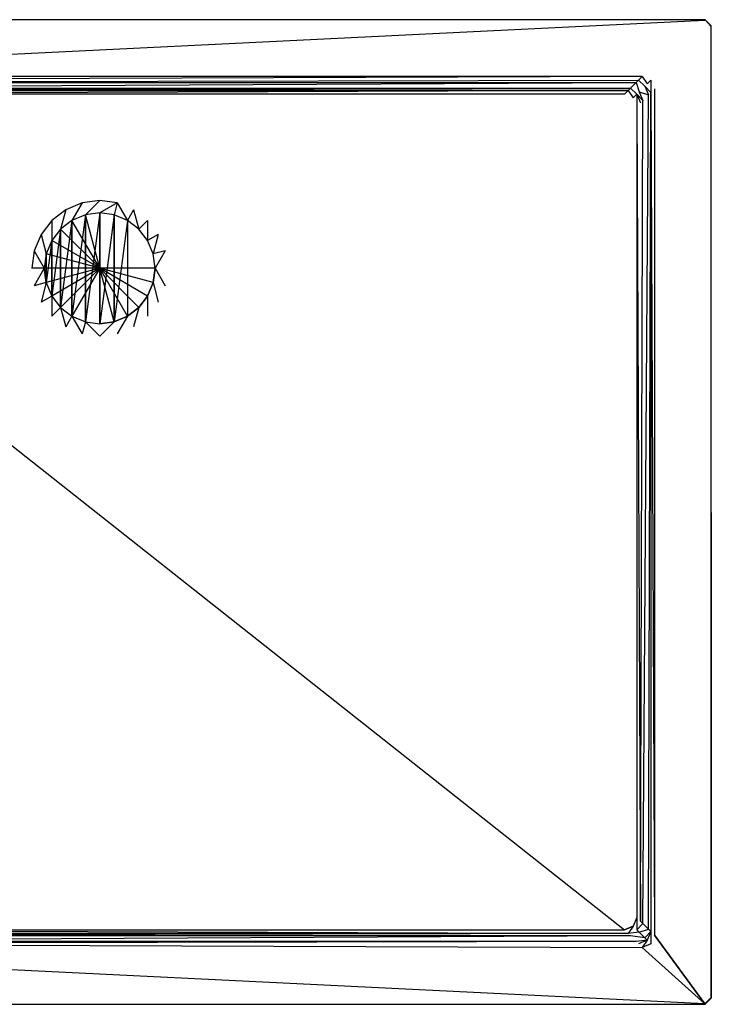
# Model space of a CAD drawing. Extents: x 0 to 1, y -0.8 to 0.
# Tile 2 of 2: x 0.44 to 1, y -0.8 to 0. Entities that reach past the tile are written whole.
import ezdxf

# ---------------------------------------------------------------- set-up
doc = ezdxf.new("R2010")
doc.units = 0
for name, color, linetype in [('L0_VERTIEFUNG110___REPLACEMTFOR', 7, 'CONTINUOUS'), ('L1_ABLAUF90____REPLACEMTFOREMPT', 7, 'CONTINUOUS'), ('L2__X_1000__Y_800__Z_25__L_1_UD', 7, 'CONTINUOUS'), ('L3__X_1000__Y_800__Z_25__L_1_UD', 7, 'CONTINUOUS'), ('L4__X_1000__Y_800__Z_25__L_1_UD', 7, 'CONTINUOUS'), ('L5__X_1000__Y_800__Z_25__L_1_UD', 7, 'CONTINUOUS'), ('L6__X_1000__Y_800__Z_25__L_1_UD', 7, 'CONTINUOUS'), ('L7__X_1000__Y_800__Z_25__L_1_UD', 7, 'CONTINUOUS'), ('L8__X_1000__Y_800__Z_25__L_1_UD', 7, 'CONTINUOUS')]:
    doc.layers.add(name, color=color, linetype=linetype)

msp = doc.modelspace()

# ---------------------------------------------------------------- linework, layer by layer
at = {"layer": 'L0_VERTIEFUNG110___REPLACEMTFOR', "color": 8}
for points, invisible_edges in [([(0.4805, -0.163029, 0.0002), (0.488765, -0.148874, 0.0012), (0.4755, -0.154369, 0.0012), (0.4805, -0.163029, 0.0002)], 13), ([(0.488765, -0.148874, 0.0012), (0.4805, -0.163029, 0.0002), (0.491353, -0.158533, 0.0002), (0.488765, -0.148874, 0.0012)], 14), ([(0.491353, -0.158533, 0.0002), (0.503, -0.147, 0.0012), (0.488765, -0.148874, 0.0012), (0.491353, -0.158533, 0.0002)], 13), ([(0.503, -0.147, 0.0012), (0.491353, -0.158533, 0.0002), (0.503, -0.157, 0.0002), (0.503, -0.147, 0.0012)], 14), ([(0.503, -0.157, 0.0002), (0.517235, -0.148874, 0.0012), (0.503, -0.147, 0.0012), (0.503, -0.157, 0.0002)], 13), ([(0.517235, -0.148874, 0.0012), (0.503, -0.157, 0.0002), (0.514647, -0.158533, 0.0002), (0.517235, -0.148874, 0.0012)], 14), ([(0.5255, -0.163029, 0.0002), (0.517235, -0.148874, 0.0012), (0.514647, -0.158533, 0.0002), (0.5255, -0.163029, 0.0002)], 13), ([(0.517235, -0.148874, 0.0012), (0.5255, -0.163029, 0.0002), (0.5305, -0.154369, 0.0012), (0.517235, -0.148874, 0.0012)], 14), ([(0.47118, -0.17018, 0.0002), (0.4755, -0.154369, 0.0012), (0.464109, -0.163109, 0.0012), (0.47118, -0.17018, 0.0002)], 13), ([(0.4755, -0.154369, 0.0012), (0.47118, -0.17018, 0.0002), (0.4805, -0.163029, 0.0002), (0.4755, -0.154369, 0.0012)], 14), ([(0.4805, -0.163029, 0.0002), (0.4805, -0.240971, 0.0002), (0.491353, -0.158533, 0.0002), (0.4805, -0.163029, 0.0002)], 10), ([(0.491353, -0.158533, 0.0002), (0.4805, -0.240971, 0.0002), (0.491353, -0.245467, 0.0002), (0.491353, -0.158533, 0.0002)], 13), ([(0.491353, -0.158533, 0.0002), (0.491353, -0.245467, 0.0002), (0.503, -0.157, 0.0002), (0.491353, -0.158533, 0.0002)], 10), ([(0.503, -0.157, 0.0002), (0.491353, -0.245467, 0.0002), (0.503, -0.247, 0.0002), (0.503, -0.157, 0.0002)], 13), ([(0.503, -0.157, 0.0002), (0.503, -0.247, 0.0002), (0.514647, -0.158533, 0.0002), (0.503, -0.157, 0.0002)], 10), ([(0.514647, -0.158533, 0.0002), (0.503, -0.247, 0.0002), (0.514647, -0.245467, 0.0002), (0.514647, -0.158533, 0.0002)], 13), ([(0.514647, -0.158533, 0.0002), (0.514647, -0.245467, 0.0002), (0.5255, -0.163029, 0.0002), (0.514647, -0.158533, 0.0002)], 10), ([(0.53482, -0.17018, 0.0002), (0.5305, -0.154369, 0.0012), (0.5255, -0.163029, 0.0002), (0.53482, -0.17018, 0.0002)], 13), ([(0.5305, -0.154369, 0.0012), (0.53482, -0.17018, 0.0002), (0.541891, -0.163109, 0.0012), (0.5305, -0.154369, 0.0012)], 14), ([(0.464029, -0.1795, 0.0002), (0.464109, -0.163109, 0.0012), (0.455369, -0.1745, 0.0012), (0.464029, -0.1795, 0.0002)], 13), ([(0.464109, -0.163109, 0.0012), (0.464029, -0.1795, 0.0002), (0.47118, -0.17018, 0.0002), (0.464109, -0.163109, 0.0012)], 14), ([(0.47118, -0.17018, 0.0002), (0.47118, -0.23382, 0.0002), (0.4805, -0.163029, 0.0002), (0.47118, -0.17018, 0.0002)], 10), ([(0.4805, -0.163029, 0.0002), (0.47118, -0.23382, 0.0002), (0.4805, -0.240971, 0.0002), (0.4805, -0.163029, 0.0002)], 13), ([(0.5255, -0.163029, 0.0002), (0.514647, -0.245467, 0.0002), (0.5255, -0.240971, 0.0002), (0.5255, -0.163029, 0.0002)], 13), ([(0.5255, -0.163029, 0.0002), (0.5255, -0.240971, 0.0002), (0.53482, -0.17018, 0.0002), (0.5255, -0.163029, 0.0002)], 15), ([(0.541971, -0.1795, 0.0002), (0.541891, -0.163109, 0.0012), (0.53482, -0.17018, 0.0002), (0.541971, -0.1795, 0.0002)], 13), ([(0.541891, -0.163109, 0.0012), (0.541971, -0.1795, 0.0002), (0.550631, -0.1745, 0.0012), (0.541891, -0.163109, 0.0012)], 14), ([(0.459533, -0.190353, 0.0002), (0.455369, -0.1745, 0.0012), (0.449874, -0.187765, 0.0012), (0.459533, -0.190353, 0.0002)], 13), ([(0.455369, -0.1745, 0.0012), (0.459533, -0.190353, 0.0002), (0.464029, -0.1795, 0.0002), (0.455369, -0.1745, 0.0012)], 14), ([(0.464029, -0.1795, 0.0002), (0.464029, -0.2245, 0.0002), (0.47118, -0.17018, 0.0002), (0.464029, -0.1795, 0.0002)], 10), ([(0.47118, -0.17018, 0.0002), (0.464029, -0.2245, 0.0002), (0.47118, -0.23382, 0.0002), (0.47118, -0.17018, 0.0002)], 13), ([(0.53482, -0.17018, 0.0002), (0.5255, -0.240971, 0.0002), (0.53482, -0.23382, 0.0002), (0.53482, -0.17018, 0.0002)], 15), ([(0.53482, -0.17018, 0.0002), (0.53482, -0.23382, 0.0002), (0.541971, -0.1795, 0.0002), (0.53482, -0.17018, 0.0002)], 15), ([(0.546467, -0.190353, 0.0002), (0.550631, -0.1745, 0.0012), (0.541971, -0.1795, 0.0002), (0.546467, -0.190353, 0.0002)], 13), ([(0.550631, -0.1745, 0.0012), (0.546467, -0.190353, 0.0002), (0.556126, -0.187765, 0.0012), (0.550631, -0.1745, 0.0012)], 14), ([(0.459533, -0.190353, 0.0002), (0.459533, -0.213647, 0.0002), (0.464029, -0.1795, 0.0002), (0.459533, -0.190353, 0.0002)], 10), ([(0.464029, -0.1795, 0.0002), (0.459533, -0.213647, 0.0002), (0.464029, -0.2245, 0.0002), (0.464029, -0.1795, 0.0002)], 13), ([(0.541971, -0.1795, 0.0002), (0.53482, -0.23382, 0.0002), (0.541971, -0.2245, 0.0002), (0.541971, -0.1795, 0.0002)], 15), ([(0.541971, -0.1795, 0.0002), (0.541971, -0.2245, 0.0002), (0.546467, -0.190353, 0.0002), (0.541971, -0.1795, 0.0002)], 15), ([(0.458, -0.202, 0.0002), (0.449874, -0.187765, 0.0012), (0.448, -0.202, 0.0012), (0.458, -0.202, 0.0002)], 13), ([(0.449874, -0.187765, 0.0012), (0.458, -0.202, 0.0002), (0.459533, -0.190353, 0.0002), (0.449874, -0.187765, 0.0012)], 14), ([(0.459533, -0.213647, 0.0002), (0.459533, -0.190353, 0.0002), (0.458, -0.202, 0.0002), (0.459533, -0.213647, 0.0002)], 13), ([(0.546467, -0.190353, 0.0002), (0.541971, -0.2245, 0.0002), (0.546467, -0.213647, 0.0002), (0.546467, -0.190353, 0.0002)], 15), ([(0.548, -0.202, 0.0002), (0.556126, -0.187765, 0.0012), (0.546467, -0.190353, 0.0002), (0.548, -0.202, 0.0002)], 13), ([(0.546467, -0.190353, 0.0002), (0.546467, -0.213647, 0.0002), (0.548, -0.202, 0.0002), (0.546467, -0.190353, 0.0002)], 11), ([(0.556126, -0.187765, 0.0012), (0.548, -0.202, 0.0002), (0.558, -0.202, 0.0012), (0.556126, -0.187765, 0.0012)], 14), ([(0.449874, -0.216235, 0.0012), (0.458, -0.202, 0.0002), (0.448, -0.202, 0.0012), (0.449874, -0.216235, 0.0012)], 13), ([(0.458, -0.202, 0.0002), (0.449874, -0.216235, 0.0012), (0.459533, -0.213647, 0.0002), (0.458, -0.202, 0.0002)], 14), ([(0.556126, -0.216235, 0.0012), (0.548, -0.202, 0.0002), (0.546467, -0.213647, 0.0002), (0.556126, -0.216235, 0.0012)], 13), ([(0.548, -0.202, 0.0002), (0.556126, -0.216235, 0.0012), (0.558, -0.202, 0.0012), (0.548, -0.202, 0.0002)], 14), ([(0.455369, -0.2295, 0.0012), (0.459533, -0.213647, 0.0002), (0.449874, -0.216235, 0.0012), (0.455369, -0.2295, 0.0012)], 13), ([(0.459533, -0.213647, 0.0002), (0.455369, -0.2295, 0.0012), (0.464029, -0.2245, 0.0002), (0.459533, -0.213647, 0.0002)], 14), ([(0.550631, -0.2295, 0.0012), (0.546467, -0.213647, 0.0002), (0.541971, -0.2245, 0.0002), (0.550631, -0.2295, 0.0012)], 13), ([(0.546467, -0.213647, 0.0002), (0.550631, -0.2295, 0.0012), (0.556126, -0.216235, 0.0012), (0.546467, -0.213647, 0.0002)], 14), ([(0.464109, -0.240891, 0.0012), (0.464029, -0.2245, 0.0002), (0.455369, -0.2295, 0.0012), (0.464109, -0.240891, 0.0012)], 13), ([(0.464029, -0.2245, 0.0002), (0.464109, -0.240891, 0.0012), (0.47118, -0.23382, 0.0002), (0.464029, -0.2245, 0.0002)], 14), ([(0.541891, -0.240891, 0.0012), (0.541971, -0.2245, 0.0002), (0.53482, -0.23382, 0.0002), (0.541891, -0.240891, 0.0012)], 13), ([(0.541971, -0.2245, 0.0002), (0.541891, -0.240891, 0.0012), (0.550631, -0.2295, 0.0012), (0.541971, -0.2245, 0.0002)], 14), ([(0.4755, -0.249631, 0.0012), (0.47118, -0.23382, 0.0002), (0.464109, -0.240891, 0.0012), (0.4755, -0.249631, 0.0012)], 13), ([(0.47118, -0.23382, 0.0002), (0.4755, -0.249631, 0.0012), (0.4805, -0.240971, 0.0002), (0.47118, -0.23382, 0.0002)], 14), ([(0.5305, -0.249631, 0.0012), (0.53482, -0.23382, 0.0002), (0.5255, -0.240971, 0.0002), (0.5305, -0.249631, 0.0012)], 13), ([(0.53482, -0.23382, 0.0002), (0.5305, -0.249631, 0.0012), (0.541891, -0.240891, 0.0012), (0.53482, -0.23382, 0.0002)], 14), ([(0.488765, -0.255126, 0.0012), (0.4805, -0.240971, 0.0002), (0.4755, -0.249631, 0.0012), (0.488765, -0.255126, 0.0012)], 13), ([(0.4805, -0.240971, 0.0002), (0.488765, -0.255126, 0.0012), (0.491353, -0.245467, 0.0002), (0.4805, -0.240971, 0.0002)], 14), ([(0.503, -0.257, 0.0012), (0.491353, -0.245467, 0.0002), (0.488765, -0.255126, 0.0012), (0.503, -0.257, 0.0012)], 13), ([(0.491353, -0.245467, 0.0002), (0.503, -0.257, 0.0012), (0.503, -0.247, 0.0002), (0.491353, -0.245467, 0.0002)], 14), ([(0.503, -0.257, 0.0012), (0.514647, -0.245467, 0.0002), (0.503, -0.247, 0.0002), (0.503, -0.257, 0.0012)], 13), ([(0.514647, -0.245467, 0.0002), (0.503, -0.257, 0.0012), (0.517235, -0.255126, 0.0012), (0.514647, -0.245467, 0.0002)], 14), ([(0.517235, -0.255126, 0.0012), (0.5255, -0.240971, 0.0002), (0.514647, -0.245467, 0.0002), (0.517235, -0.255126, 0.0012)], 13), ([(0.5255, -0.240971, 0.0002), (0.517235, -0.255126, 0.0012), (0.5305, -0.249631, 0.0012), (0.5255, -0.240971, 0.0002)], 14)]:
    msp.add_3dface(points, dxfattribs=dict(at, invisible_edges=invisible_edges))
at = {"layer": 'L1_ABLAUF90____REPLACEMTFOREMPT', "color": 8}
for points, invisible_edges in [([(0.503, -0.202, 0.0022), (0.491353, -0.158533, 0.0012), (0.4805, -0.163029, 0.0012), (0.503, -0.202, 0.0022)], 14), ([(0.4805, -0.163029, 0.0002), (0.491353, -0.158533, 0.0012), (0.491353, -0.158533, 0.0002), (0.4805, -0.163029, 0.0002)], 13), ([(0.491353, -0.158533, 0.0012), (0.4805, -0.163029, 0.0002), (0.4805, -0.163029, 0.0012), (0.491353, -0.158533, 0.0012)], 14), ([(0.4805, -0.240971, 0.0002), (0.4805, -0.163029, 0.0002), (0.491353, -0.158533, 0.0002), (0.4805, -0.240971, 0.0002)], 10), ([(0.4805, -0.240971, 0.0002), (0.491353, -0.158533, 0.0002), (0.491353, -0.245467, 0.0002), (0.4805, -0.240971, 0.0002)], 13), ([(0.503, -0.202, 0.0022), (0.503, -0.157, 0.0012), (0.491353, -0.158533, 0.0012), (0.503, -0.202, 0.0022)], 14), ([(0.491353, -0.158533, 0.0002), (0.503, -0.157, 0.0012), (0.503, -0.157, 0.0002), (0.491353, -0.158533, 0.0002)], 13), ([(0.503, -0.157, 0.0012), (0.491353, -0.158533, 0.0002), (0.491353, -0.158533, 0.0012), (0.503, -0.157, 0.0012)], 14), ([(0.491353, -0.245467, 0.0002), (0.491353, -0.158533, 0.0002), (0.503, -0.157, 0.0002), (0.491353, -0.245467, 0.0002)], 10), ([(0.491353, -0.245467, 0.0002), (0.503, -0.157, 0.0002), (0.503, -0.247, 0.0002), (0.491353, -0.245467, 0.0002)], 13), ([(0.514647, -0.158533, 0.0012), (0.503, -0.157, 0.0012), (0.503, -0.202, 0.0022), (0.514647, -0.158533, 0.0012)], 14), ([(0.503, -0.157, 0.0012), (0.514647, -0.158533, 0.0002), (0.503, -0.157, 0.0002), (0.503, -0.157, 0.0012)], 13), ([(0.514647, -0.158533, 0.0002), (0.503, -0.157, 0.0012), (0.514647, -0.158533, 0.0012), (0.514647, -0.158533, 0.0002)], 14), ([(0.503, -0.247, 0.0002), (0.503, -0.157, 0.0002), (0.514647, -0.158533, 0.0002), (0.503, -0.247, 0.0002)], 10), ([(0.5255, -0.163029, 0.0012), (0.514647, -0.158533, 0.0012), (0.503, -0.202, 0.0022), (0.5255, -0.163029, 0.0012)], 14), ([(0.503, -0.247, 0.0002), (0.514647, -0.158533, 0.0002), (0.514647, -0.245467, 0.0002), (0.503, -0.247, 0.0002)], 13), ([(0.514647, -0.158533, 0.0012), (0.5255, -0.163029, 0.0002), (0.514647, -0.158533, 0.0002), (0.514647, -0.158533, 0.0012)], 13), ([(0.5255, -0.163029, 0.0002), (0.514647, -0.158533, 0.0012), (0.5255, -0.163029, 0.0012), (0.5255, -0.163029, 0.0002)], 14), ([(0.514647, -0.245467, 0.0002), (0.514647, -0.158533, 0.0002), (0.5255, -0.163029, 0.0002), (0.514647, -0.245467, 0.0002)], 10), ([(0.503, -0.202, 0.0022), (0.4805, -0.163029, 0.0012), (0.47118, -0.17018, 0.0012), (0.503, -0.202, 0.0022)], 14), ([(0.47118, -0.17018, 0.0002), (0.4805, -0.163029, 0.0012), (0.4805, -0.163029, 0.0002), (0.47118, -0.17018, 0.0002)], 13), ([(0.4805, -0.163029, 0.0012), (0.47118, -0.17018, 0.0002), (0.47118, -0.17018, 0.0012), (0.4805, -0.163029, 0.0012)], 14), ([(0.47118, -0.23382, 0.0002), (0.47118, -0.17018, 0.0002), (0.4805, -0.163029, 0.0002), (0.47118, -0.23382, 0.0002)], 10), ([(0.47118, -0.23382, 0.0002), (0.4805, -0.163029, 0.0002), (0.4805, -0.240971, 0.0002), (0.47118, -0.23382, 0.0002)], 13), ([(0.53482, -0.17018, 0.0012), (0.5255, -0.163029, 0.0012), (0.503, -0.202, 0.0022), (0.53482, -0.17018, 0.0012)], 14), ([(0.514647, -0.245467, 0.0002), (0.5255, -0.163029, 0.0002), (0.5255, -0.240971, 0.0002), (0.514647, -0.245467, 0.0002)], 13), ([(0.5255, -0.163029, 0.0012), (0.53482, -0.17018, 0.0002), (0.5255, -0.163029, 0.0002), (0.5255, -0.163029, 0.0012)], 13), ([(0.53482, -0.17018, 0.0002), (0.5255, -0.163029, 0.0012), (0.53482, -0.17018, 0.0012), (0.53482, -0.17018, 0.0002)], 14), ([(0.5255, -0.240971, 0.0002), (0.5255, -0.163029, 0.0002), (0.53482, -0.17018, 0.0002), (0.5255, -0.240971, 0.0002)], 15), ([(0.503, -0.202, 0.0022), (0.47118, -0.17018, 0.0012), (0.464029, -0.1795, 0.0012), (0.503, -0.202, 0.0022)], 14), ([(0.464029, -0.1795, 0.0012), (0.47118, -0.17018, 0.0002), (0.464029, -0.1795, 0.0002), (0.464029, -0.1795, 0.0012)], 13), ([(0.47118, -0.17018, 0.0002), (0.464029, -0.1795, 0.0012), (0.47118, -0.17018, 0.0012), (0.47118, -0.17018, 0.0002)], 14), ([(0.464029, -0.2245, 0.0002), (0.464029, -0.1795, 0.0002), (0.47118, -0.17018, 0.0002), (0.464029, -0.2245, 0.0002)], 10), ([(0.464029, -0.2245, 0.0002), (0.47118, -0.17018, 0.0002), (0.47118, -0.23382, 0.0002), (0.464029, -0.2245, 0.0002)], 13), ([(0.541971, -0.1795, 0.0012), (0.53482, -0.17018, 0.0012), (0.503, -0.202, 0.0022), (0.541971, -0.1795, 0.0012)], 14), ([(0.5255, -0.240971, 0.0002), (0.53482, -0.17018, 0.0002), (0.53482, -0.23382, 0.0002), (0.5255, -0.240971, 0.0002)], 15), ([(0.53482, -0.17018, 0.0002), (0.541971, -0.1795, 0.0012), (0.541971, -0.1795, 0.0002), (0.53482, -0.17018, 0.0002)], 13), ([(0.541971, -0.1795, 0.0012), (0.53482, -0.17018, 0.0002), (0.53482, -0.17018, 0.0012), (0.541971, -0.1795, 0.0012)], 14), ([(0.53482, -0.23382, 0.0002), (0.53482, -0.17018, 0.0002), (0.541971, -0.1795, 0.0002), (0.53482, -0.23382, 0.0002)], 15), ([(0.503, -0.202, 0.0022), (0.464029, -0.1795, 0.0012), (0.459533, -0.190353, 0.0012), (0.503, -0.202, 0.0022)], 14), ([(0.459533, -0.190353, 0.0012), (0.464029, -0.1795, 0.0002), (0.459533, -0.190353, 0.0002), (0.459533, -0.190353, 0.0012)], 13), ([(0.464029, -0.1795, 0.0002), (0.459533, -0.190353, 0.0012), (0.464029, -0.1795, 0.0012), (0.464029, -0.1795, 0.0002)], 14), ([(0.459533, -0.213647, 0.0002), (0.459533, -0.190353, 0.0002), (0.464029, -0.1795, 0.0002), (0.459533, -0.213647, 0.0002)], 10), ([(0.459533, -0.213647, 0.0002), (0.464029, -0.1795, 0.0002), (0.464029, -0.2245, 0.0002), (0.459533, -0.213647, 0.0002)], 13), ([(0.546467, -0.190353, 0.0012), (0.541971, -0.1795, 0.0012), (0.503, -0.202, 0.0022), (0.546467, -0.190353, 0.0012)], 14), ([(0.53482, -0.23382, 0.0002), (0.541971, -0.1795, 0.0002), (0.541971, -0.2245, 0.0002), (0.53482, -0.23382, 0.0002)], 15), ([(0.541971, -0.1795, 0.0002), (0.546467, -0.190353, 0.0012), (0.546467, -0.190353, 0.0002), (0.541971, -0.1795, 0.0002)], 13), ([(0.546467, -0.190353, 0.0012), (0.541971, -0.1795, 0.0002), (0.541971, -0.1795, 0.0012), (0.546467, -0.190353, 0.0012)], 14), ([(0.541971, -0.2245, 0.0002), (0.541971, -0.1795, 0.0002), (0.546467, -0.190353, 0.0002), (0.541971, -0.2245, 0.0002)], 15), ([(0.503, -0.202, 0.0022), (0.459533, -0.190353, 0.0012), (0.458, -0.202, 0.0012), (0.503, -0.202, 0.0022)], 14), ([(0.458, -0.202, 0.0012), (0.459533, -0.190353, 0.0002), (0.458, -0.202, 0.0002), (0.458, -0.202, 0.0012)], 13), ([(0.459533, -0.190353, 0.0002), (0.458, -0.202, 0.0012), (0.459533, -0.190353, 0.0012), (0.459533, -0.190353, 0.0002)], 14), ([(0.459533, -0.190353, 0.0002), (0.459533, -0.213647, 0.0002), (0.458, -0.202, 0.0002), (0.459533, -0.190353, 0.0002)], 13), ([(0.548, -0.202, 0.0012), (0.546467, -0.190353, 0.0012), (0.503, -0.202, 0.0022), (0.548, -0.202, 0.0012)], 14), ([(0.541971, -0.2245, 0.0002), (0.546467, -0.190353, 0.0002), (0.546467, -0.213647, 0.0002), (0.541971, -0.2245, 0.0002)], 15), ([(0.546467, -0.190353, 0.0002), (0.548, -0.202, 0.0012), (0.548, -0.202, 0.0002), (0.546467, -0.190353, 0.0002)], 13), ([(0.548, -0.202, 0.0012), (0.546467, -0.190353, 0.0002), (0.546467, -0.190353, 0.0012), (0.548, -0.202, 0.0012)], 14), ([(0.546467, -0.213647, 0.0002), (0.546467, -0.190353, 0.0002), (0.548, -0.202, 0.0002), (0.546467, -0.213647, 0.0002)], 15), ([(0.503, -0.202, 0.0022), (0.458, -0.202, 0.0012), (0.459533, -0.213647, 0.0012), (0.503, -0.202, 0.0022)], 14), ([(0.459533, -0.213647, 0.0012), (0.458, -0.202, 0.0002), (0.459533, -0.213647, 0.0002), (0.459533, -0.213647, 0.0012)], 13), ([(0.458, -0.202, 0.0002), (0.459533, -0.213647, 0.0012), (0.458, -0.202, 0.0012), (0.458, -0.202, 0.0002)], 14), ([(0.503, -0.202, 0.0022), (0.459533, -0.213647, 0.0012), (0.464029, -0.2245, 0.0012), (0.503, -0.202, 0.0022)], 14), ([(0.503, -0.202, 0.0022), (0.464029, -0.2245, 0.0012), (0.47118, -0.23382, 0.0012), (0.503, -0.202, 0.0022)], 14), ([(0.503, -0.202, 0.0022), (0.47118, -0.23382, 0.0012), (0.4805, -0.240971, 0.0012), (0.503, -0.202, 0.0022)], 14), ([(0.503, -0.202, 0.0022), (0.4805, -0.240971, 0.0012), (0.491353, -0.245467, 0.0012), (0.503, -0.202, 0.0022)], 14), ([(0.503, -0.247, 0.0012), (0.503, -0.202, 0.0022), (0.491353, -0.245467, 0.0012), (0.503, -0.247, 0.0012)], 14), ([(0.514647, -0.245467, 0.0012), (0.503, -0.202, 0.0022), (0.503, -0.247, 0.0012), (0.514647, -0.245467, 0.0012)], 14), ([(0.5255, -0.240971, 0.0012), (0.503, -0.202, 0.0022), (0.514647, -0.245467, 0.0012), (0.5255, -0.240971, 0.0012)], 14), ([(0.53482, -0.23382, 0.0012), (0.503, -0.202, 0.0022), (0.5255, -0.240971, 0.0012), (0.53482, -0.23382, 0.0012)], 14), ([(0.541971, -0.2245, 0.0012), (0.503, -0.202, 0.0022), (0.53482, -0.23382, 0.0012), (0.541971, -0.2245, 0.0012)], 14), ([(0.546467, -0.213647, 0.0012), (0.503, -0.202, 0.0022), (0.541971, -0.2245, 0.0012), (0.546467, -0.213647, 0.0012)], 14), ([(0.548, -0.202, 0.0012), (0.503, -0.202, 0.0022), (0.546467, -0.213647, 0.0012), (0.548, -0.202, 0.0012)], 14), ([(0.548, -0.202, 0.0002), (0.546467, -0.213647, 0.0012), (0.546467, -0.213647, 0.0002), (0.548, -0.202, 0.0002)], 13), ([(0.546467, -0.213647, 0.0012), (0.548, -0.202, 0.0002), (0.548, -0.202, 0.0012), (0.546467, -0.213647, 0.0012)], 14), ([(0.464029, -0.2245, 0.0012), (0.459533, -0.213647, 0.0002), (0.464029, -0.2245, 0.0002), (0.464029, -0.2245, 0.0012)], 13), ([(0.459533, -0.213647, 0.0002), (0.464029, -0.2245, 0.0012), (0.459533, -0.213647, 0.0012), (0.459533, -0.213647, 0.0002)], 14), ([(0.546467, -0.213647, 0.0002), (0.541971, -0.2245, 0.0012), (0.541971, -0.2245, 0.0002), (0.546467, -0.213647, 0.0002)], 13), ([(0.541971, -0.2245, 0.0012), (0.546467, -0.213647, 0.0002), (0.546467, -0.213647, 0.0012), (0.541971, -0.2245, 0.0012)], 14), ([(0.47118, -0.23382, 0.0012), (0.464029, -0.2245, 0.0002), (0.47118, -0.23382, 0.0002), (0.47118, -0.23382, 0.0012)], 13), ([(0.464029, -0.2245, 0.0002), (0.47118, -0.23382, 0.0012), (0.464029, -0.2245, 0.0012), (0.464029, -0.2245, 0.0002)], 14), ([(0.541971, -0.2245, 0.0002), (0.53482, -0.23382, 0.0012), (0.53482, -0.23382, 0.0002), (0.541971, -0.2245, 0.0002)], 13), ([(0.53482, -0.23382, 0.0012), (0.541971, -0.2245, 0.0002), (0.541971, -0.2245, 0.0012), (0.53482, -0.23382, 0.0012)], 14), ([(0.4805, -0.240971, 0.0002), (0.47118, -0.23382, 0.0012), (0.47118, -0.23382, 0.0002), (0.4805, -0.240971, 0.0002)], 13), ([(0.47118, -0.23382, 0.0012), (0.4805, -0.240971, 0.0002), (0.4805, -0.240971, 0.0012), (0.47118, -0.23382, 0.0012)], 14), ([(0.53482, -0.23382, 0.0012), (0.5255, -0.240971, 0.0002), (0.53482, -0.23382, 0.0002), (0.53482, -0.23382, 0.0012)], 13), ([(0.5255, -0.240971, 0.0002), (0.53482, -0.23382, 0.0012), (0.5255, -0.240971, 0.0012), (0.5255, -0.240971, 0.0002)], 14), ([(0.491353, -0.245467, 0.0002), (0.4805, -0.240971, 0.0012), (0.4805, -0.240971, 0.0002), (0.491353, -0.245467, 0.0002)], 13), ([(0.4805, -0.240971, 0.0012), (0.491353, -0.245467, 0.0002), (0.491353, -0.245467, 0.0012), (0.4805, -0.240971, 0.0012)], 14), ([(0.503, -0.247, 0.0002), (0.491353, -0.245467, 0.0012), (0.491353, -0.245467, 0.0002), (0.503, -0.247, 0.0002)], 13), ([(0.491353, -0.245467, 0.0012), (0.503, -0.247, 0.0002), (0.503, -0.247, 0.0012), (0.491353, -0.245467, 0.0012)], 14), ([(0.514647, -0.245467, 0.0012), (0.503, -0.247, 0.0002), (0.514647, -0.245467, 0.0002), (0.514647, -0.245467, 0.0012)], 13), ([(0.503, -0.247, 0.0002), (0.514647, -0.245467, 0.0012), (0.503, -0.247, 0.0012), (0.503, -0.247, 0.0002)], 14), ([(0.5255, -0.240971, 0.0012), (0.514647, -0.245467, 0.0002), (0.5255, -0.240971, 0.0002), (0.5255, -0.240971, 0.0012)], 13), ([(0.514647, -0.245467, 0.0002), (0.5255, -0.240971, 0.0012), (0.514647, -0.245467, 0.0012), (0.514647, -0.245467, 0.0002)], 14)]:
    msp.add_3dface(points, dxfattribs=dict(at, invisible_edges=invisible_edges))
at = {"layer": 'L2__X_1000__Y_800__Z_25__L_1_UD', "color": 8}
for points, invisible_edges in [([(0.005207, -0.0005, 0.025), (0.056163, -0.046163, 0.025), (0.994793, -0.0005, 0.025), (0.005207, -0.0005, 0.025)], 13), ([(0.994793, -0.0005, 0.025), (0.056163, -0.046163, 0.025), (0.943837, -0.046163, 0.025), (0.994793, -0.0005, 0.025)], 15), ([(0.994793, -0.0005, 0.025), (0.943837, -0.046163, 0.025), (0.950908, -0.049092, 0.025), (0.994793, -0.0005, 0.025)], 15), ([(0.994793, -0.0005, 0.025), (0.950908, -0.049092, 0.025), (0.953837, -0.056163, 0.025), (0.994793, -0.0005, 0.025)], 15), ([(0.994793, -0.0005, 0.025), (0.953837, -0.056163, 0.025), (0.994793, -0.7995, 0.025), (0.994793, -0.0005, 0.025)], 15), ([(0.994793, -0.0005, 0.025), (0.994793, -0.7995, 0.025), (0.9995, -0.794793, 0.025), (0.994793, -0.0005, 0.025)], 15), ([(0.994793, -0.0005, 0.025), (0.9995, -0.794793, 0.025), (0.9995, -0.005207, 0.025), (0.994793, -0.0005, 0.025)], 15), ([(0.953837, -0.743837, 0.025), (0.994793, -0.7995, 0.025), (0.953837, -0.056163, 0.025), (0.953837, -0.743837, 0.025)], 10), ([(0.950908, -0.750908, 0.025), (0.994793, -0.7995, 0.025), (0.953837, -0.743837, 0.025), (0.950908, -0.750908, 0.025)], 13), ([(0.943837, -0.753837, 0.025), (0.994793, -0.7995, 0.025), (0.950908, -0.750908, 0.025), (0.943837, -0.753837, 0.025)], 10), ([(0.056163, -0.753837, 0.025), (0.005207, -0.7995, 0.025), (0.994793, -0.7995, 0.025), (0.056163, -0.753837, 0.025)], 10), ([(0.056163, -0.753837, 0.025), (0.994793, -0.7995, 0.025), (0.943837, -0.753837, 0.025), (0.056163, -0.753837, 0.025)], 13)]:
    msp.add_3dface(points, dxfattribs=dict(at, invisible_edges=invisible_edges))
at = {"layer": 'L3__X_1000__Y_800__Z_25__L_1_UD', "color": 8}
for points, invisible_edges in [([(0.070535, -0.060535), (0.070535, -0.739465), (0.929465, -0.739465), (0.070535, -0.060535)], 13), ([(0.070535, -0.060535), (0.929465, -0.739465), (0.929465, -0.060535), (0.070535, -0.060535)], 10), ([(0.929465, -0.060535), (0.929465, -0.739465), (0.936536, -0.736536), (0.929465, -0.060535)], 13), ([(0.929465, -0.060535), (0.936536, -0.736536), (0.936536, -0.063464), (0.929465, -0.060535)], 15), ([(0.936536, -0.063464), (0.936536, -0.736536), (0.939465, -0.729465), (0.936536, -0.063464)], 15), ([(0.936536, -0.063464), (0.939465, -0.729465), (0.939465, -0.070535), (0.936536, -0.063464)], 15)]:
    msp.add_3dface(points, dxfattribs=dict(at, invisible_edges=invisible_edges))
at = {"layer": 'L4__X_1000__Y_800__Z_25__L_1_UD', "color": 8}
for points, invisible_edges in [([(0.059207, -0.049207, 0.023967), (0.943837, -0.046163, 0.025), (0.056163, -0.046163, 0.025), (0.059207, -0.049207, 0.023967)], 13), ([(0.943837, -0.046163, 0.025), (0.059207, -0.049207, 0.023967), (0.940793, -0.049207, 0.023967), (0.943837, -0.046163, 0.025)], 14), ([(0.947864, -0.052136, 0.023967), (0.943837, -0.046163, 0.025), (0.940793, -0.049207, 0.023967), (0.947864, -0.052136, 0.023967)], 13), ([(0.943837, -0.046163, 0.025), (0.947864, -0.052136, 0.023967), (0.950908, -0.049092, 0.025), (0.943837, -0.046163, 0.025)], 14), ([(0.060993, -0.050993, 0.021294), (0.940793, -0.049207, 0.023967), (0.059207, -0.049207, 0.023967), (0.060993, -0.050993, 0.021294)], 14), ([(0.940793, -0.049207, 0.023967), (0.060993, -0.050993, 0.021294), (0.939007, -0.050993, 0.021294), (0.940793, -0.049207, 0.023967)], 13), ([(0.946078, -0.053922, 0.021294), (0.940793, -0.049207, 0.023967), (0.939007, -0.050993, 0.021294), (0.946078, -0.053922, 0.021294)], 13), ([(0.940793, -0.049207, 0.023967), (0.946078, -0.053922, 0.021294), (0.947864, -0.052136, 0.023967), (0.940793, -0.049207, 0.023967)], 14), ([(0.946078, -0.053922, 0.021294), (0.950793, -0.059207, 0.023967), (0.947864, -0.052136, 0.023967), (0.946078, -0.053922, 0.021294)], 14), ([(0.950793, -0.059207, 0.023967), (0.946078, -0.053922, 0.021294), (0.949007, -0.060993, 0.021294), (0.950793, -0.059207, 0.023967)], 13), ([(0.950793, -0.059207, 0.023967), (0.950908, -0.049092, 0.025), (0.947864, -0.052136, 0.023967), (0.950793, -0.059207, 0.023967)], 13), ([(0.950908, -0.049092, 0.025), (0.950793, -0.059207, 0.023967), (0.953837, -0.056163, 0.025), (0.950908, -0.049092, 0.025)], 14), ([(0.950793, -0.059207, 0.023967), (0.949007, -0.739007, 0.021294), (0.950793, -0.740793, 0.023967), (0.950793, -0.059207, 0.023967)], 13), ([(0.949007, -0.739007, 0.021294), (0.950793, -0.059207, 0.023967), (0.949007, -0.060993, 0.021294), (0.949007, -0.739007, 0.021294)], 14), ([(0.950793, -0.059207, 0.023967), (0.953837, -0.743837, 0.025), (0.953837, -0.056163, 0.025), (0.950793, -0.059207, 0.023967)], 14), ([(0.953837, -0.743837, 0.025), (0.950793, -0.059207, 0.023967), (0.950793, -0.740793, 0.023967), (0.953837, -0.743837, 0.025)], 13), ([(0.946078, -0.746078, 0.021294), (0.950793, -0.740793, 0.023967), (0.949007, -0.739007, 0.021294), (0.946078, -0.746078, 0.021294)], 14), ([(0.950793, -0.740793, 0.023967), (0.946078, -0.746078, 0.021294), (0.947864, -0.747864, 0.023967), (0.950793, -0.740793, 0.023967)], 13), ([(0.950908, -0.750908, 0.025), (0.950793, -0.740793, 0.023967), (0.947864, -0.747864, 0.023967), (0.950908, -0.750908, 0.025)], 13), ([(0.950793, -0.740793, 0.023967), (0.950908, -0.750908, 0.025), (0.953837, -0.743837, 0.025), (0.950793, -0.740793, 0.023967)], 14), ([(0.943837, -0.753837, 0.025), (0.059207, -0.750793, 0.023967), (0.056163, -0.753837, 0.025), (0.943837, -0.753837, 0.025)], 13), ([(0.059207, -0.750793, 0.023967), (0.939007, -0.749007, 0.021294), (0.060993, -0.749007, 0.021294), (0.059207, -0.750793, 0.023967)], 13), ([(0.939007, -0.749007, 0.021294), (0.059207, -0.750793, 0.023967), (0.940793, -0.750793, 0.023967), (0.939007, -0.749007, 0.021294)], 14), ([(0.059207, -0.750793, 0.023967), (0.943837, -0.753837, 0.025), (0.940793, -0.750793, 0.023967), (0.059207, -0.750793, 0.023967)], 14), ([(0.939007, -0.749007, 0.021294), (0.947864, -0.747864, 0.023967), (0.946078, -0.746078, 0.021294), (0.939007, -0.749007, 0.021294)], 13), ([(0.947864, -0.747864, 0.023967), (0.939007, -0.749007, 0.021294), (0.940793, -0.750793, 0.023967), (0.947864, -0.747864, 0.023967)], 14), ([(0.943837, -0.753837, 0.025), (0.947864, -0.747864, 0.023967), (0.940793, -0.750793, 0.023967), (0.943837, -0.753837, 0.025)], 13), ([(0.947864, -0.747864, 0.023967), (0.943837, -0.753837, 0.025), (0.950908, -0.750908, 0.025), (0.947864, -0.747864, 0.023967)], 14)]:
    msp.add_3dface(points, dxfattribs=dict(at, invisible_edges=invisible_edges))
at = {"layer": 'L5__X_1000__Y_800__Z_25__L_1_UD', "color": 8}
for points, invisible_edges in [([(0.065706, -0.055706, 0.003706), (0.939007, -0.050993, 0.021294), (0.060993, -0.050993, 0.021294), (0.065706, -0.055706, 0.003706)], 14), ([(0.939007, -0.050993, 0.021294), (0.065706, -0.055706, 0.003706), (0.934294, -0.055706, 0.003706), (0.939007, -0.050993, 0.021294)], 13), ([(0.941365, -0.058635, 0.003706), (0.939007, -0.050993, 0.021294), (0.934294, -0.055706, 0.003706), (0.941365, -0.058635, 0.003706)], 13), ([(0.939007, -0.050993, 0.021294), (0.941365, -0.058635, 0.003706), (0.946078, -0.053922, 0.021294), (0.939007, -0.050993, 0.021294)], 14), ([(0.941365, -0.058635, 0.003706), (0.949007, -0.060993, 0.021294), (0.946078, -0.053922, 0.021294), (0.941365, -0.058635, 0.003706)], 14), ([(0.949007, -0.060993, 0.021294), (0.941365, -0.058635, 0.003706), (0.944294, -0.065706, 0.003706), (0.949007, -0.060993, 0.021294)], 13), ([(0.949007, -0.060993, 0.021294), (0.944294, -0.734294, 0.003706), (0.949007, -0.739007, 0.021294), (0.949007, -0.060993, 0.021294)], 13), ([(0.944294, -0.734294, 0.003706), (0.949007, -0.060993, 0.021294), (0.944294, -0.065706, 0.003706), (0.944294, -0.734294, 0.003706)], 14), ([(0.941365, -0.741365, 0.003706), (0.949007, -0.739007, 0.021294), (0.944294, -0.734294, 0.003706), (0.941365, -0.741365, 0.003706)], 14), ([(0.934294, -0.744294, 0.003706), (0.946078, -0.746078, 0.021294), (0.941365, -0.741365, 0.003706), (0.934294, -0.744294, 0.003706)], 13), ([(0.949007, -0.739007, 0.021294), (0.941365, -0.741365, 0.003706), (0.946078, -0.746078, 0.021294), (0.949007, -0.739007, 0.021294)], 13), ([(0.060993, -0.749007, 0.021294), (0.934294, -0.744294, 0.003706), (0.065706, -0.744294, 0.003706), (0.060993, -0.749007, 0.021294)], 13), ([(0.934294, -0.744294, 0.003706), (0.060993, -0.749007, 0.021294), (0.939007, -0.749007, 0.021294), (0.934294, -0.744294, 0.003706)], 14), ([(0.946078, -0.746078, 0.021294), (0.934294, -0.744294, 0.003706), (0.939007, -0.749007, 0.021294), (0.946078, -0.746078, 0.021294)], 14)]:
    msp.add_3dface(points, dxfattribs=dict(at, invisible_edges=invisible_edges))
at = {"layer": 'L6__X_1000__Y_800__Z_25__L_1_UD', "color": 8}
for points, invisible_edges in [([(0.067492, -0.057492, 0.001033), (0.934294, -0.055706, 0.003706), (0.065706, -0.055706, 0.003706), (0.067492, -0.057492, 0.001033)], 14), ([(0.934294, -0.055706, 0.003706), (0.067492, -0.057492, 0.001033), (0.932508, -0.057492, 0.001033), (0.934294, -0.055706, 0.003706)], 13), ([(0.93958, -0.06042, 0.001033), (0.934294, -0.055706, 0.003706), (0.932508, -0.057492, 0.001033), (0.93958, -0.06042, 0.001033)], 13), ([(0.934294, -0.055706, 0.003706), (0.93958, -0.06042, 0.001033), (0.941365, -0.058635, 0.003706), (0.934294, -0.055706, 0.003706)], 14), ([(0.070535, -0.060535), (0.932508, -0.057492, 0.001033), (0.067492, -0.057492, 0.001033), (0.070535, -0.060535)], 13), ([(0.932508, -0.057492, 0.001033), (0.070535, -0.060535), (0.929465, -0.060535), (0.932508, -0.057492, 0.001033)], 14), ([(0.936536, -0.063464), (0.932508, -0.057492, 0.001033), (0.929465, -0.060535), (0.936536, -0.063464)], 13), ([(0.932508, -0.057492, 0.001033), (0.936536, -0.063464), (0.93958, -0.06042, 0.001033), (0.932508, -0.057492, 0.001033)], 14), ([(0.939465, -0.070535), (0.93958, -0.06042, 0.001033), (0.936536, -0.063464), (0.939465, -0.070535)], 13), ([(0.93958, -0.06042, 0.001033), (0.939465, -0.070535), (0.942508, -0.067492, 0.001033), (0.93958, -0.06042, 0.001033)], 14), ([(0.93958, -0.06042, 0.001033), (0.944294, -0.065706, 0.003706), (0.941365, -0.058635, 0.003706), (0.93958, -0.06042, 0.001033)], 14), ([(0.944294, -0.065706, 0.003706), (0.93958, -0.06042, 0.001033), (0.942508, -0.067492, 0.001033), (0.944294, -0.065706, 0.003706)], 13), ([(0.939465, -0.070535), (0.942508, -0.732508, 0.001033), (0.942508, -0.067492, 0.001033), (0.939465, -0.070535)], 14), ([(0.942508, -0.732508, 0.001033), (0.939465, -0.070535), (0.939465, -0.729465), (0.942508, -0.732508, 0.001033)], 13), ([(0.944294, -0.065706, 0.003706), (0.942508, -0.732508, 0.001033), (0.944294, -0.734294, 0.003706), (0.944294, -0.065706, 0.003706)], 13), ([(0.942508, -0.732508, 0.001033), (0.944294, -0.065706, 0.003706), (0.942508, -0.067492, 0.001033), (0.942508, -0.732508, 0.001033)], 14), ([(0.93958, -0.73958, 0.001033), (0.939465, -0.729465), (0.936536, -0.736536), (0.93958, -0.73958, 0.001033)], 13), ([(0.939465, -0.729465), (0.93958, -0.73958, 0.001033), (0.942508, -0.732508, 0.001033), (0.939465, -0.729465)], 14), ([(0.93958, -0.73958, 0.001033), (0.944294, -0.734294, 0.003706), (0.942508, -0.732508, 0.001033), (0.93958, -0.73958, 0.001033)], 14), ([(0.944294, -0.734294, 0.003706), (0.93958, -0.73958, 0.001033), (0.941365, -0.741365, 0.003706), (0.944294, -0.734294, 0.003706)], 13), ([(0.065706, -0.744294, 0.003706), (0.932508, -0.742508, 0.001033), (0.067492, -0.742508, 0.001033), (0.065706, -0.744294, 0.003706)], 13), ([(0.932508, -0.742508, 0.001033), (0.065706, -0.744294, 0.003706), (0.934294, -0.744294, 0.003706), (0.932508, -0.742508, 0.001033)], 14), ([(0.932508, -0.742508, 0.001033), (0.070535, -0.739465), (0.067492, -0.742508, 0.001033), (0.932508, -0.742508, 0.001033)], 13), ([(0.070535, -0.739465), (0.932508, -0.742508, 0.001033), (0.929465, -0.739465), (0.070535, -0.739465)], 14), ([(0.932508, -0.742508, 0.001033), (0.936536, -0.736536), (0.929465, -0.739465), (0.932508, -0.742508, 0.001033)], 13), ([(0.936536, -0.736536), (0.932508, -0.742508, 0.001033), (0.93958, -0.73958, 0.001033), (0.936536, -0.736536)], 14), ([(0.932508, -0.742508, 0.001033), (0.941365, -0.741365, 0.003706), (0.93958, -0.73958, 0.001033), (0.932508, -0.742508, 0.001033)], 13), ([(0.941365, -0.741365, 0.003706), (0.932508, -0.742508, 0.001033), (0.934294, -0.744294, 0.003706), (0.941365, -0.741365, 0.003706)], 14)]:
    msp.add_3dface(points, dxfattribs=dict(at, invisible_edges=invisible_edges))
at = {"layer": 'L7__X_1000__Y_800__Z_25__L_1_UD', "color": 8}
for points, invisible_edges in [([(0.005207, -0.0005, 0.025), (0.995, 0, 0.0245), (0.005, 0, 0.0245), (0.005207, -0.0005, 0.025)], 13), ([(0.995, 0, 0.0245), (0.005207, -0.0005, 0.025), (0.994793, -0.0005, 0.025), (0.995, 0, 0.0245)], 14), ([(0.9995, -0.005207, 0.025), (0.995, 0, 0.0245), (0.994793, -0.0005, 0.025), (0.9995, -0.005207, 0.025)], 13), ([(0.995, 0, 0.0245), (0.9995, -0.005207, 0.025), (1, -0.005, 0.0245), (0.995, 0, 0.0245)], 14), ([(0.9995, -0.005207, 0.025), (1, -0.795, 0.0245), (1, -0.005, 0.0245), (0.9995, -0.005207, 0.025)], 14), ([(1, -0.795, 0.0245), (0.9995, -0.005207, 0.025), (0.9995, -0.794793, 0.025), (1, -0.795, 0.0245)], 13), ([(0.995, -0.8, 0.0245), (0.005207, -0.7995, 0.025), (0.005, -0.8, 0.0245), (0.995, -0.8, 0.0245)], 13), ([(0.005207, -0.7995, 0.025), (0.995, -0.8, 0.0245), (0.994793, -0.7995, 0.025), (0.005207, -0.7995, 0.025)], 14), ([(0.995, -0.8, 0.0245), (0.9995, -0.794793, 0.025), (0.994793, -0.7995, 0.025), (0.995, -0.8, 0.0245)], 13), ([(0.9995, -0.794793, 0.025), (0.995, -0.8, 0.0245), (1, -0.795, 0.0245), (0.9995, -0.794793, 0.025)], 14)]:
    msp.add_3dface(points, dxfattribs=dict(at, invisible_edges=invisible_edges))
at = {"layer": 'L8__X_1000__Y_800__Z_25__L_1_UD', "color": 8}
for points, invisible_edges in [([(0.005, 0, 0.0245), (0.995, 0, 0.008), (0.005, 0, 0.008), (0.005, 0, 0.0245)], 13), ([(0.995, 0, 0.008), (0.005, 0, 0.0245), (0.995, 0, 0.0245), (0.995, 0, 0.008)], 14), ([(0.995, 0, 0.0245), (1, -0.005, 0.008), (0.995, 0, 0.008), (0.995, 0, 0.0245)], 13), ([(1, -0.005, 0.008), (0.995, 0, 0.0245), (1, -0.005, 0.0245), (1, -0.005, 0.008)], 14), ([(1, -0.005, 0.008), (1, -0.795, 0.0245), (1, -0.795, 0.008), (1, -0.005, 0.008)], 13), ([(1, -0.795, 0.0245), (1, -0.005, 0.008), (1, -0.005, 0.0245), (1, -0.795, 0.0245)], 14), ([(0.995, -0.8, 0.0245), (0.005, -0.8, 0.008), (0.995, -0.8, 0.008), (0.995, -0.8, 0.0245)], 13), ([(0.005, -0.8, 0.008), (0.995, -0.8, 0.0245), (0.005, -0.8, 0.0245), (0.005, -0.8, 0.008)], 14), ([(1, -0.795, 0.008), (0.995, -0.8, 0.0245), (0.995, -0.8, 0.008), (1, -0.795, 0.008)], 13), ([(0.995, -0.8, 0.0245), (1, -0.795, 0.008), (1, -0.795, 0.0245), (0.995, -0.8, 0.0245)], 14)]:
    msp.add_3dface(points, dxfattribs=dict(at, invisible_edges=invisible_edges))

doc.saveas('drawing.dxf')
